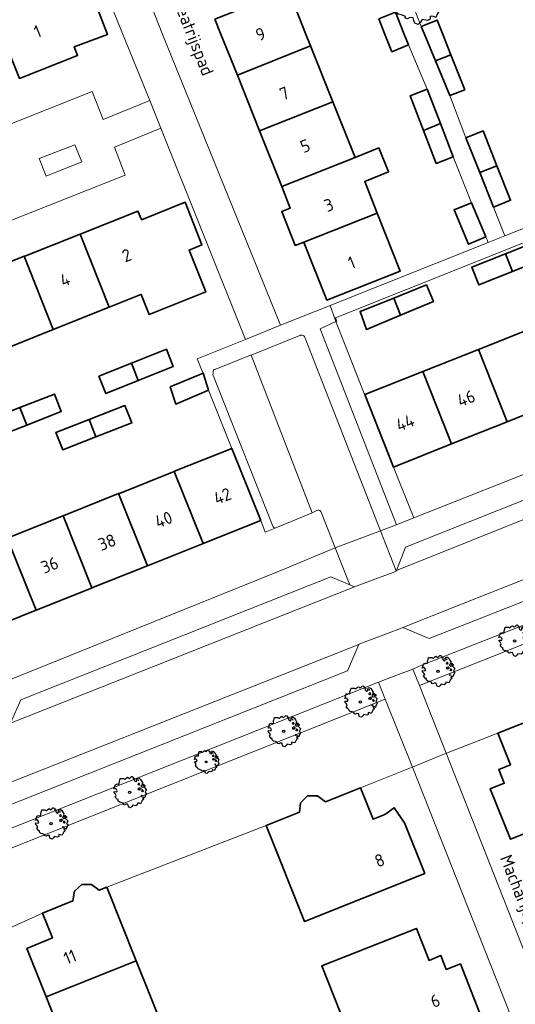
# Model space of a CAD drawing. Header units: metres. Extents: x 152391 to 157968, y 462336 to 467280.
# Tile 168 of 256: x 154653 to 154706, y 464395 to 464501. Entities that reach past the tile are written whole.
import ezdxf
from ezdxf.enums import TextEntityAlignment as Align

# ---------------------------------------------------------------- set-up
doc = ezdxf.new("R2010")
doc.units = ezdxf.units.M
doc.header["$LTSCALE"] = 0.75
doc.layers.get('0').update_dxf_attribs({"lineweight": 25})
for name, color, linetype, lineweight in [('B-GV-GR-BOOM-S', 252, 'Continuous', 25), ('B-WE-GR-BEPLANTING_CULTUUR_HEESTERS-GV', 251, 'Continuous', 18), ('B-WE-OG-BEBOUWING-GV', 6, 'Continuous', 35), ('B-WE-OG-BEBOUWING-T18', 1, 'Continuous', 18), ('B-WE-OG-TERREIN_CULTUURSCHEIDING-GV', 251, 'Continuous', 18), ('B-WE-OG-TOPOGRAFIE-T18', 1, 'Continuous', 18), ('B-WE-VH-VERHARDING_ASFALT-GV', 251, 'Continuous', 18), ('B-WE-VH-VERHARDING_BETONSTRAATSTEEN-GV', 251, 'Continuous', 18), ('B-WE-VH-VERHARDING_TEGEL-GV', 251, 'Continuous', 18)]:
    doc.layers.add(name, color=color, linetype=linetype, lineweight=lineweight)
doc.styles.add('NLCS-ISO-M750-T18', font='NLCS-ISO.ttf', dxfattribs={"height": 1.35})

# ---------------------------------------------------------------- blocks, each defined once
blk = doc.blocks.new('SGR-BOOM_21_30')
at = {"linetype": 'Continuous'}
for p, q in [((-1.13, 1.09), (-1.11, 1.19)), ((-1.12, 0.92), (-1.13, 1.09)), ((-1.11, 1.19), (-1.05, 1.33)), ((-1.05, 1.33), (-1.02, 1.5)), ((-1.02, 1.5), (-0.67, 1.5)), ((-0.67, 1.5), (-0.52, 1.43)), ((-0.52, 1.43), (-0.47, 1.45)), ((-0.47, 1.45), (-0.37, 1.55)), ((-0.37, 1.55), (-0.23, 1.65)), ((-0.23, 1.65), (-0.13, 1.58)), ((-0.13, 1.58), (-0.06, 1.52)), ((-0.06, 1.52), (0.07, 1.58)), ((0.07, 1.58), (0.2, 1.71)), ((0.2, 1.71), (0.26, 1.73)), ((0.26, 1.73), (0.33, 1.7)), ((0.33, 1.7), (0.39, 1.65)), ((0.4, 1.53), (0.38, 1.5)), ((0.38, 1.5), (0.53, 1.52)), ((0.39, 1.65), (0.4, 1.53)), ((0.54, 1.48), (0.51, 1.29)), ((0.51, 1.29), (0.57, 1.24)), ((0.53, 1.52), (0.54, 1.48)), ((0.57, 1.24), (0.69, 1.15)), ((0.69, 1.15), (0.75, 1.2)), ((0.75, 1.2), (0.8, 1.29)), ((0.79, 1.4), (0.89, 1.56)), ((0.8, 1.29), (0.79, 1.4)), ((0.89, 1.56), (1.02, 1.53)), ((0.97, 1.37), (0.93, 1.33)), ((0.93, 1.33), (0.95, 1.25)), ((0.95, 1.25), (0.96, 1.24)), ((0.96, 1.27), (0.97, 1.37)), ((1.02, 1.53), (1.16, 1.45)), ((1.16, 1.45), (1.25, 1.27)), ((1.25, 1.27), (1.38, 1.06)), ((-1.7, 0.37), (-1.66, 0.48)), ((-1.49, 0.41), (-1.7, 0.37)), ((-1.68, -0.03), (-1.67, 0.09)), ((-1.67, 0.09), (-1.39, 0.07)), ((-1.66, 0.48), (-1.6, 0.53)), ((-1.63, 0.58), (-1.53, 0.87)), ((-1.6, 0.53), (-1.63, 0.58)), ((-1.53, 0.87), (-1.46, 0.86)), ((-1.42, 0.33), (-1.49, 0.41)), ((-1.46, 0.86), (-1.34, 0.91)), ((-1.33, 0.18), (-1.42, 0.33)), ((-1.39, 0.07), (-1.33, 0.18)), ((-1.34, 0.91), (-1.18, 0.86)), ((-1.18, 0.86), (-1.12, 0.92)), ((0.94, 0.91), (0.89, 0.87)), ((0.89, 0.87), (0.93, 0.83)), ((0.93, 0.41), (0.89, 0.33)), ((0.89, 0.33), (1.03, 0.32)), ((0.93, 0.83), (0.98, 0.84)), ((1.05, 0.46), (0.93, 0.41)), ((0.97, 0.97), (0.94, 0.91)), ((1.03, 0.97), (0.97, 0.97)), ((0.98, 0.84), (1.03, 0.78)), ((1.08, 0.94), (1.03, 0.97)), ((1.03, 0.78), (1.08, 0.84)), ((1.03, 0.32), (1.11, 0.25)), ((1.11, 0.46), (1.05, 0.46)), ((1.12, 0.87), (1.08, 0.94)), ((1.08, 0.84), (1.12, 0.87)), ((1.22, 0.4), (1.11, 0.46)), ((1.11, 0.25), (1.2, 0.37)), ((1.2, 0.37), (1.24, 0.41)), ((1.32, 0.79), (1.23, 0.69)), ((1.23, 0.69), (1.27, 0.63)), ((1.27, 0.63), (1.38, 0.56)), ((1.34, 0.18), (1.31, 0.1)), ((1.43, 0.05), (1.31, 0.1)), ((1.38, 1.06), (1.32, 0.79)), ((1.36, 0.3), (1.34, 0.23)), ((1.34, 0.23), (1.34, 0.18)), ((1.43, 0.23), (1.36, 0.3)), ((1.38, 0.56), (1.44, 0.6)), ((1.47, 0.2), (1.43, 0.23)), ((1.43, 0.05), (1.51, 0.14)), ((1.47, 0.86), (1.44, 0.81)), ((1.44, 0.81), (1.46, 0.74)), ((1.44, 0.6), (1.57, 0.56)), ((1.46, 0.74), (1.53, 0.69)), ((1.54, 0.86), (1.47, 0.86)), ((1.51, 0.14), (1.47, 0.2)), ((1.53, 0.73), (1.64, 0.68)), ((1.53, 0.69), (1.54, 0.73)), ((1.62, 0.76), (1.54, 0.86)), ((1.57, 0.56), (1.64, 0.51)), ((1.73, 0.71), (1.62, 0.76)), ((1.64, 0.68), (1.73, 0.71)), ((1.64, 0.51), (1.81, 0.32)), ((1.72, 0.1), (1.67, 0.04)), ((1.67, 0.04), (1.76, -0.09)), ((1.81, 0.32), (1.72, 0.1)), ((-1.54, -0.18), (-1.68, -0.03)), ((-1.55, -0.51), (-1.49, -0.42)), ((-1.35, -0.75), (-1.55, -0.51)), ((-1.44, -0.32), (-1.54, -0.18)), ((-1.49, -0.42), (-1.44, -0.32)), ((-1.25, -0.78), (-1.35, -0.75)), ((-1.27, -0.9), (-1.25, -0.78)), ((-1.11, -1.05), (-1.27, -0.9)), ((-0.91, -1.08), (-1.11, -1.05)), ((1.29, -1.01), (1.18, -1.24)), ((1.29, -0.29), (1.24, -0.36)), ((1.24, -0.36), (1.25, -0.42)), ((1.26, -0.42), (1.33, -0.41)), ((1.33, -0.34), (1.29, -0.29)), ((1.36, -0.88), (1.29, -1.01)), ((1.33, -0.41), (1.33, -0.34)), ((1.37, -0.83), (1.36, -0.88)), ((1.48, -0.8), (1.37, -0.83)), ((1.46, -0.47), (1.39, -0.59)), ((1.39, -0.59), (1.43, -0.64)), ((1.43, -0.64), (1.5, -0.7)), ((1.58, -0.59), (1.46, -0.47)), ((1.5, -0.7), (1.48, -0.8)), ((1.66, -0.52), (1.58, -0.59)), ((1.68, -0.42), (1.66, -0.52)), ((1.72, -0.31), (1.68, -0.42)), ((1.84, -0.18), (1.72, -0.31)), ((1.76, -0.09), (1.84, -0.18)), ((-0.67, -1.18), (-0.91, -1.08)), ((-0.68, -1.29), (-0.67, -1.18)), ((-0.55, -1.33), (-0.68, -1.29)), ((-0.4, -1.26), (-0.55, -1.33)), ((-0.19, -1.28), (-0.4, -1.26)), ((-0.16, -1.43), (-0.19, -1.28)), ((-0.13, -1.49), (-0.16, -1.43)), ((-0.1, -1.61), (-0.13, -1.49)), ((0.11, -1.67), (-0.1, -1.61)), ((0.25, -1.52), (0.11, -1.67)), ((0.36, -1.38), (0.25, -1.52)), ((0.68, -1.44), (0.36, -1.38)), ((0.83, -1.36), (0.68, -1.44)), ((0.84, -1.16), (0.83, -1.36)), ((1.03, -1.18), (0.84, -1.16)), ((1.18, -1.24), (1.03, -1.18))]:
    blk.add_line(p, q, dxfattribs=at)
blk.add_circle((0, 0), 0.126, dxfattribs=at)
blk = doc.blocks.new('SGR-BOOM_50_100')
at = {"linetype": 'Continuous'}
for p, q in [((-1.97, 2.11), (-1.87, 2.37)), ((-1.87, 2.37), (-1.81, 2.66)), ((-1.81, 2.66), (-1.19, 2.66)), ((-1.19, 2.66), (-0.92, 2.55)), ((-0.92, 2.55), (-0.84, 2.58)), ((-0.84, 2.58), (-0.65, 2.75)), ((-0.65, 2.75), (-0.4, 2.93)), ((-0.4, 2.93), (-0.24, 2.81)), ((-0.24, 2.81), (-0.11, 2.69)), ((-0.11, 2.69), (0.12, 2.81)), ((0.12, 2.81), (0.36, 3.04)), ((0.36, 3.04), (0.47, 3.07)), ((0.47, 3.07), (0.59, 3.02)), ((0.59, 3.02), (0.69, 2.93)), ((0.72, 2.72), (0.67, 2.66)), ((0.67, 2.66), (0.94, 2.69)), ((0.69, 2.93), (0.72, 2.72)), ((0.96, 2.64), (0.9, 2.29)), ((0.9, 2.29), (1, 2.2)), ((0.94, 2.69), (0.96, 2.64)), ((1, 2.2), (1.23, 2.05)), ((1.23, 2.05), (1.34, 2.14)), ((1.34, 2.14), (1.42, 2.29)), ((1.4, 2.49), (1.58, 2.78)), ((1.42, 2.29), (1.4, 2.49)), ((1.58, 2.78), (1.81, 2.72)), ((1.73, 2.43), (1.65, 2.37)), ((1.65, 2.37), (1.69, 2.23)), ((1.69, 2.23), (1.71, 2.2)), ((1.71, 2.26), (1.73, 2.43)), ((1.81, 2.72), (2.06, 2.58)), ((2.06, 2.58), (2.22, 2.26)), ((2.22, 2.26), (2.45, 1.88)), ((-2.9, 1.03), (-2.72, 1.56)), ((-2.72, 1.56), (-2.59, 1.53)), ((-2.59, 1.53), (-2.39, 1.61)), ((-2.39, 1.61), (-2.1, 1.53)), ((-2.1, 1.53), (-1.99, 1.64)), ((-2.01, 1.93), (-1.97, 2.11)), ((-1.99, 1.64), (-2.01, 1.93)), ((1.67, 1.61), (1.58, 1.56)), ((1.58, 1.56), (1.65, 1.47)), ((1.65, 1.47), (1.75, 1.5)), ((1.73, 1.73), (1.67, 1.61)), ((1.83, 1.73), (1.73, 1.73)), ((1.75, 1.5), (1.83, 1.38)), ((1.91, 1.67), (1.83, 1.73)), ((1.83, 1.38), (1.91, 1.5)), ((2, 1.56), (1.91, 1.67)), ((1.91, 1.5), (2, 1.56)), ((2.35, 1.41), (2.18, 1.23)), ((2.18, 1.23), (2.27, 1.12)), ((2.27, 1.12), (2.45, 1)), ((2.45, 1.88), (2.35, 1.41)), ((2.62, 1.53), (2.56, 1.44)), ((2.56, 1.44), (2.6, 1.32)), ((2.6, 1.32), (2.72, 1.23)), ((2.74, 1.53), (2.62, 1.53)), ((2.72, 1.29), (2.91, 1.2)), ((2.72, 1.23), (2.74, 1.29)), ((2.89, 1.35), (2.74, 1.53)), ((3.07, 1.26), (2.89, 1.35)), ((2.91, 1.2), (3.07, 1.26)), ((-3.03, 0.65), (-2.94, 0.85)), ((-2.65, 0.74), (-3.03, 0.65)), ((-2.99, -0.05), (-2.96, 0.15)), ((-2.96, 0.15), (-2.47, 0.12)), ((-2.94, 0.85), (-2.84, 0.94)), ((-2.84, 0.94), (-2.9, 1.03)), ((-2.53, 0.59), (-2.65, 0.74)), ((-2.37, 0.33), (-2.53, 0.59)), ((-2.47, 0.12), (-2.37, 0.33)), ((1.65, 0.74), (1.58, 0.59)), ((1.58, 0.59), (1.83, 0.56)), ((1.87, 0.82), (1.65, 0.74)), ((1.83, 0.56), (1.98, 0.45)), ((1.98, 0.82), (1.87, 0.82)), ((2.16, 0.71), (1.98, 0.82)), ((1.98, 0.45), (2.14, 0.65)), ((2.14, 0.65), (2.2, 0.74)), ((2.39, 0.33), (2.33, 0.18)), ((2.55, 0.09), (2.33, 0.18)), ((2.41, 0.53), (2.39, 0.42)), ((2.39, 0.42), (2.39, 0.33)), ((2.53, 0.42), (2.41, 0.53)), ((2.45, 1), (2.56, 1.06)), ((2.62, 0.36), (2.53, 0.42)), ((2.55, 0.09), (2.68, 0.24)), ((2.56, 1.06), (2.78, 1)), ((2.68, 0.24), (2.62, 0.36)), ((2.78, 1), (2.91, 0.91)), ((2.91, 0.91), (3.22, 0.56)), ((3.05, 0.18), (2.97, 0.07)), ((2.97, 0.07), (3.13, -0.17)), ((3.22, 0.56), (3.05, 0.18)), ((-2.74, -0.31), (-2.99, -0.05)), ((-2.76, -0.9), (-2.65, -0.75)), ((-2.41, -1.34), (-2.76, -0.9)), ((-2.55, -0.58), (-2.74, -0.31)), ((-2.65, -0.75), (-2.55, -0.58)), ((2.29, -0.52), (2.2, -0.64)), ((2.2, -0.64), (2.22, -0.75)), ((2.25, -0.75), (2.37, -0.72)), ((2.37, -0.61), (2.29, -0.52)), ((2.37, -0.72), (2.37, -0.61)), ((2.6, -0.84), (2.47, -1.04)), ((2.47, -1.04), (2.53, -1.13)), ((2.8, -1.04), (2.6, -0.84)), ((2.95, -0.93), (2.8, -1.04)), ((2.99, -0.75), (2.95, -0.93)), ((3.05, -0.55), (2.99, -0.75)), ((3.28, -0.31), (3.05, -0.55)), ((3.13, -0.17), (3.28, -0.31)), ((-2.22, -1.39), (-2.41, -1.34)), ((-2.26, -1.6), (-2.22, -1.39)), ((-1.97, -1.86), (-2.26, -1.6)), ((-1.62, -1.92), (-1.97, -1.86)), ((-1.19, -2.1), (-1.62, -1.92)), ((-1.21, -2.3), (-1.19, -2.1)), ((1.5, -2.07), (1.48, -2.42)), ((1.83, -2.1), (1.5, -2.07)), ((2.1, -2.21), (1.83, -2.1)), ((2.29, -1.8), (2.1, -2.21)), ((2.41, -1.57), (2.29, -1.8)), ((2.43, -1.48), (2.41, -1.57)), ((2.64, -1.42), (2.43, -1.48)), ((2.53, -1.13), (2.66, -1.25)), ((2.66, -1.25), (2.64, -1.42)), ((-0.98, -2.36), (-1.21, -2.3)), ((-0.71, -2.24), (-0.98, -2.36)), ((-0.34, -2.27), (-0.71, -2.24)), ((-0.28, -2.53), (-0.34, -2.27)), ((-0.24, -2.65), (-0.28, -2.53)), ((-0.17, -2.85), (-0.24, -2.65)), ((0.2, -2.97), (-0.17, -2.85)), ((0.45, -2.71), (0.2, -2.97)), ((0.63, -2.45), (0.45, -2.71)), ((1.21, -2.56), (0.63, -2.45)), ((1.48, -2.42), (1.21, -2.56))]:
    blk.add_line(p, q, dxfattribs=at)
blk.add_circle((0, 0), 0.225, dxfattribs=at)
blk = doc.blocks.new('SGR-BOOM_0_20')
at = {"linetype": 'Continuous'}
for p, q in [((-0.79, 1), (-0.76, 1.12)), ((-0.76, 1.12), (-0.5, 1.12)), ((-0.5, 1.12), (-0.39, 1.07)), ((-0.39, 1.07), (-0.35, 1.09)), ((-0.35, 1.09), (-0.27, 1.16)), ((-0.27, 1.16), (-0.17, 1.24)), ((-0.17, 1.24), (-0.1, 1.19)), ((-0.1, 1.19), (-0.05, 1.14)), ((-0.05, 1.14), (0.05, 1.19)), ((0.05, 1.19), (0.15, 1.28)), ((0.15, 1.28), (0.2, 1.3)), ((0.2, 1.3), (0.25, 1.27)), ((0.25, 1.27), (0.29, 1.24)), ((0.3, 1.15), (0.28, 1.12)), ((0.28, 1.12), (0.4, 1.14)), ((0.29, 1.24), (0.3, 1.15)), ((0.41, 1.11), (0.38, 0.96)), ((0.4, 1.14), (0.41, 1.11)), ((0.59, 1.05), (0.67, 1.17)), ((0.67, 1.17), (0.76, 1.15)), ((0.76, 1.15), (0.87, 1.09)), ((0.87, 1.09), (0.94, 0.95)), ((-1.28, 0.27), (-1.24, 0.36)), ((-1.12, 0.31), (-1.28, 0.27)), ((-1.26, -0.02), (-1.25, 0.06)), ((-1.25, 0.06), (-1.04, 0.05)), ((-1.24, 0.36), (-1.2, 0.4)), ((-1.22, 0.43), (-1.15, 0.66)), ((-1.2, 0.4), (-1.22, 0.43)), ((-1.15, 0.66), (-1.09, 0.64)), ((-1.07, 0.25), (-1.12, 0.31)), ((-1.09, 0.64), (-1.01, 0.68)), ((-1, 0.14), (-1.07, 0.25)), ((-1.04, 0.05), (-1, 0.14)), ((-1.01, 0.68), (-0.88, 0.64)), ((-0.88, 0.64), (-0.84, 0.69)), ((-0.85, 0.82), (-0.83, 0.89)), ((-0.84, 0.69), (-0.85, 0.82)), ((-0.83, 0.89), (-0.79, 1)), ((0.38, 0.96), (0.42, 0.93)), ((0.42, 0.93), (0.52, 0.87)), ((0.52, 0.87), (0.56, 0.9)), ((0.56, 0.9), (0.6, 0.96)), ((0.6, 0.96), (0.59, 1.05)), ((0.7, 0.68), (0.67, 0.66)), ((0.67, 0.66), (0.69, 0.62)), ((0.69, 0.31), (0.67, 0.25)), ((0.67, 0.25), (0.77, 0.24)), ((0.73, 1.03), (0.69, 1)), ((0.69, 1), (0.71, 0.94)), ((0.69, 0.62), (0.74, 0.63)), ((0.79, 0.35), (0.69, 0.31)), ((0.73, 0.73), (0.7, 0.68)), ((0.71, 0.94), (0.72, 0.93)), ((0.72, 0.95), (0.73, 1.03)), ((0.77, 0.73), (0.73, 0.73)), ((0.74, 0.63), (0.77, 0.58)), ((0.81, 0.71), (0.77, 0.73)), ((0.77, 0.58), (0.81, 0.63)), ((0.77, 0.24), (0.83, 0.19)), ((0.83, 0.35), (0.79, 0.35)), ((0.84, 0.66), (0.81, 0.71)), ((0.81, 0.63), (0.84, 0.66)), ((0.91, 0.3), (0.83, 0.35)), ((0.83, 0.19), (0.9, 0.27)), ((0.9, 0.27), (0.93, 0.31)), ((0.99, 0.59), (0.92, 0.52)), ((0.92, 0.52), (0.96, 0.47)), ((0.94, 0.95), (1.03, 0.79)), ((0.96, 0.47), (1.03, 0.42)), ((1.01, 0.14), (0.98, 0.08)), ((1.08, 0.04), (0.98, 0.08)), ((1.03, 0.79), (0.99, 0.59)), ((1.02, 0.22), (1.01, 0.18)), ((1.01, 0.18), (1.01, 0.14)), ((1.07, 0.18), (1.02, 0.22)), ((1.03, 0.42), (1.08, 0.45)), ((1.1, 0.15), (1.07, 0.18)), ((1.1, 0.64), (1.08, 0.61)), ((1.08, 0.61), (1.1, 0.56)), ((1.08, 0.45), (1.17, 0.42)), ((1.08, 0.04), (1.13, 0.1)), ((1.16, 0.64), (1.1, 0.64)), ((1.1, 0.56), (1.15, 0.52)), ((1.13, 0.1), (1.1, 0.15)), ((1.15, 0.55), (1.23, 0.51)), ((1.15, 0.52), (1.16, 0.55)), ((1.22, 0.57), (1.16, 0.64)), ((1.17, 0.42), (1.23, 0.39)), ((1.3, 0.53), (1.22, 0.57)), ((1.23, 0.51), (1.3, 0.53)), ((1.23, 0.39), (1.36, 0.24)), ((1.29, 0.08), (1.25, 0.03)), ((1.25, 0.03), (1.32, -0.07)), ((1.36, 0.24), (1.29, 0.08)), ((-1.15, -0.13), (-1.26, -0.02)), ((-1.16, -0.38), (-1.12, -0.32)), ((-1.02, -0.56), (-1.16, -0.38)), ((-1.08, -0.24), (-1.15, -0.13)), ((-1.12, -0.32), (-1.08, -0.24)), ((-0.94, -0.59), (-1.02, -0.56)), ((-0.95, -0.67), (-0.94, -0.59)), ((-0.83, -0.79), (-0.95, -0.67)), ((-0.68, -0.81), (-0.83, -0.79)), ((-0.5, -0.88), (-0.68, -0.81)), ((-0.51, -0.97), (-0.5, -0.88)), ((-0.41, -0.99), (-0.51, -0.97)), ((-0.3, -0.95), (-0.41, -0.99)), ((-0.14, -0.96), (-0.3, -0.95)), ((-0.12, -1.07), (-0.14, -0.96)), ((0.27, -1.03), (0.19, -1.14)), ((0.51, -1.08), (0.27, -1.03)), ((0.62, -1.02), (0.51, -1.08)), ((0.63, -0.87), (0.62, -1.02)), ((0.77, -0.88), (0.63, -0.87)), ((0.89, -0.93), (0.77, -0.88)), ((0.96, -0.76), (0.89, -0.93)), ((0.96, -0.22), (0.93, -0.27)), ((0.93, -0.27), (0.94, -0.32)), ((0.95, -0.32), (1, -0.3)), ((1, -0.26), (0.96, -0.22)), ((1.02, -0.66), (0.96, -0.76)), ((1, -0.3), (1, -0.26)), ((1.03, -0.63), (1.02, -0.66)), ((1.11, -0.6), (1.03, -0.63)), ((1.1, -0.35), (1.04, -0.44)), ((1.04, -0.44), (1.07, -0.48)), ((1.07, -0.48), (1.12, -0.53)), ((1.18, -0.44), (1.1, -0.35)), ((1.12, -0.53), (1.11, -0.6)), ((1.24, -0.39), (1.18, -0.44)), ((1.26, -0.32), (1.24, -0.39)), ((1.29, -0.23), (1.26, -0.32)), ((1.38, -0.13), (1.29, -0.23)), ((1.32, -0.07), (1.38, -0.13)), ((-0.1, -1.12), (-0.12, -1.07)), ((-0.07, -1.2), (-0.1, -1.12)), ((0.08, -1.25), (-0.07, -1.2)), ((0.19, -1.14), (0.08, -1.25))]:
    blk.add_line(p, q, dxfattribs=at)
blk.add_circle((0, 0), 0.0948, dxfattribs=at)

msp = doc.modelspace()

# ---------------------------------------------------------------- linework, layer by layer
at = {"layer": 'B-WE-GR-BEPLANTING_CULTUUR_HEESTERS-GV'}
for points in [[(154659.52, 464486.09), (154658.78, 464487.94), (154654.92, 464486.45), (154655.67, 464484.55)], [(154685.34, 464467.99), (154693.6, 464446.78), (154695.48, 464447.53), (154693.29, 464453.03), (154690.17, 464460.88), (154690.12, 464461), (154687.02, 464468.79)]]:
    msp.add_lwpolyline(points, close=True, dxfattribs=at)
at = {"layer": 'B-WE-OG-BEBOUWING-GV'}
for points in [[(154649.64, 464502.97), (154650.83, 464500), (154652.78, 464495.13), (154659.06, 464497.62), (154658.71, 464498.56), (154658.71, 464498.56), (154662.3, 464499.88), (154659.15, 464508.03), (154655.29, 464506.54), (154655.74, 464505.37)], [(154673.94, 464501.54), (154674.54, 464500), (154676.37, 464495.48), (154684.3, 464498.65), (154683.76, 464500), (154681.91, 464504.71)], [(154691.68, 464501.58), (154692.32, 464500), (154693.11, 464498.02), (154694.91, 464498.77), (154694.41, 464500), (154693.51, 464502.3)], [(154697.84, 464497.02), (154699.51, 464497.69), (154698.59, 464500), (154698.03, 464501.44), (154696.29, 464500.75), (154696.6, 464500)], [(154684.3, 464498.65), (154676.37, 464495.48), (154678.76, 464489.46), (154686.71, 464492.61)], [(154697.84, 464497.02), (154699.4, 464493.27), (154701, 464493.91), (154699.51, 464497.69)], [(154696.53, 464489.5), (154698.38, 464490.23), (154696.92, 464493.98), (154695.07, 464493.26)], [(154681.17, 464483.42), (154689.12, 464486.57), (154686.71, 464492.61), (154678.76, 464489.46)], [(154698.38, 464490.23), (154696.53, 464489.5), (154697.91, 464485.93), (154699.76, 464486.65)], [(154704.48, 464485.67), (154702.98, 464489.44), (154701.12, 464488.7), (154702.62, 464484.93)], [(154689.12, 464486.57), (154681.17, 464483.42), (154682.1, 464481.08), (154681.17, 464480.71), (154682.63, 464477.04), (154683.56, 464477.41), (154691.52, 464480.55), (154690.16, 464483.97), (154692.75, 464485), (154691.71, 464487.6)], [(154702.62, 464484.93), (154704.11, 464481.2), (154705.97, 464481.94), (154704.48, 464485.67)], [(154659.33, 464478.27), (154662.48, 464470.35), (154665.92, 464471.71), (154665.95, 464471.73), (154666.81, 464469.56), (154672.95, 464472.01), (154671.14, 464476.54), (154672.54, 464477.1), (154670.7, 464481.71), (154665.97, 464479.83), (154665.97, 464479.84), (154665.6, 464480.76)], [(154701.73, 464481.67), (154699.84, 464480.89), (154701.39, 464477.17), (154703.28, 464477.96)], [(154691.52, 464480.55), (154683.56, 464477.41), (154683.61, 464477.28), (154686.06, 464471.13), (154694.02, 464474.27)], [(154659.33, 464478.27), (154653.34, 464475.89), (154653.27, 464475.86), (154656.43, 464467.94), (154662.48, 464470.35)], [(154705.42, 464476.14), (154706.17, 464474.23), (154709.89, 464475.72), (154709.13, 464477.62)], [(154653.27, 464475.86), (154647.37, 464473.51), (154647.22, 464473.46), (154650.39, 464465.53), (154656.43, 464467.94)], [(154706.17, 464474.23), (154705.42, 464476.14), (154701.75, 464474.67), (154702.51, 464472.77)], [(154693.31, 464471.34), (154694.05, 464469.47), (154697.61, 464470.97), (154696.86, 464472.77)], [(154694.05, 464469.47), (154693.31, 464471.34), (154689.66, 464469.88), (154690.36, 464467.93)], [(154702.5, 464465.78), (154705.6, 464457.95), (154711.59, 464460.34), (154711.64, 464460.36), (154708.55, 464468.19)], [(154665.63, 464462.41), (154669.43, 464463.93), (154668.69, 464465.79), (154664.89, 464464.28)], [(154705.6, 464457.95), (154702.5, 464465.78), (154696.46, 464463.38), (154699.57, 464455.54)], [(154665.63, 464462.41), (154664.89, 464464.28), (154661.37, 464462.87), (154662.11, 464461.01)], [(154699.57, 464455.54), (154696.46, 464463.38), (154690.17, 464460.88), (154693.29, 464453.03)], [(154672.65, 464463.2), (154669.1, 464461.71), (154669.69, 464459.85), (154673.24, 464461.35)], [(154652.81, 464459.48), (154653.56, 464457.59), (154657.29, 464459.04), (154656.55, 464460.94)], [(154653.56, 464457.59), (154652.81, 464459.48), (154649.06, 464458.01), (154649.8, 464456.12)], [(154661.05, 464456.31), (154664.93, 464457.82), (154664.2, 464459.7), (154660.31, 464458.19)], [(154660.31, 464458.19), (154656.72, 464456.79), (154657.45, 464454.91), (154661.05, 464456.31)], [(154675.78, 464455.06), (154669.58, 464452.59), (154669.54, 464452.57), (154672.65, 464444.74), (154678.9, 464447.24)], [(154663.5, 464450.16), (154666.62, 464442.34), (154672.61, 464444.73), (154672.65, 464444.74), (154669.54, 464452.57), (154663.59, 464450.19)], [(154663.5, 464450.16), (154657.49, 464447.76), (154660.61, 464439.94), (154666.54, 464442.3), (154666.62, 464442.34)], [(154660.61, 464439.94), (154657.49, 464447.76), (154651.45, 464445.35), (154654.58, 464437.53), (154660.58, 464439.93)], [(154645.42, 464442.94), (154648.54, 464435.12), (154654.48, 464437.49), (154654.58, 464437.53), (154651.45, 464445.35), (154651.29, 464445.28)], [(154714.84, 464428.31), (154711.16, 464426.91), (154710.31, 464427.5), (154709.3, 464427.44), (154708.55, 464426.78), (154708.4, 464425.74), (154704.59, 464424.22), (154705.96, 464420.79), (154704.68, 464420.28), (154705.28, 464418.79), (154703.77, 464418.19), (154705.94, 464412.72), (154717.11, 464417.15), (154715.15, 464422.09), (154717.02, 464422.83)], [(154689.71, 464418.31), (154685.91, 464416.78), (154685.06, 464417.41), (154683.98, 464417.41), (154683.22, 464416.67), (154683.09, 464415.65), (154679.48, 464414.2), (154683.65, 464403.8), (154696.66, 464409.03), (154694.46, 464414.51), (154693.37, 464416.13), (154692.36, 464415.41), (154691.08, 464414.89)], [(154655.67, 464395.65), (154665.42, 464399.56), (154662.25, 464407.53), (154661.41, 464407.2), (154660.57, 464407.83), (154659.51, 464407.84), (154658.73, 464407.1), (154658.56, 464406.05), (154655.26, 464404.73), (154656.34, 464402.03), (154653.56, 464400.91)], [(154689.58, 464388.81), (154702.6, 464393.97), (154700.53, 464399.22), (154699, 464398.62), (154698.41, 464400.12), (154697.13, 464399.61), (154695.77, 464403.07), (154685.52, 464399.03)], [(154665.42, 464399.56), (154655.67, 464395.65), (154657.8, 464390.34), (154660.59, 464391.45), (154661.61, 464388.88), (154668.57, 464391.65)]]:
    msp.add_lwpolyline(points, close=True, dxfattribs=at)
at = {"layer": 'B-WE-OG-TERREIN_CULTUURSCHEIDING-GV'}
for points in [[(154696.09, 464429.37), (154726.02, 464441.27), (154720.65, 464441.13), (154696.17, 464431.52), (154695.39, 464431.13)], [(154691.64, 464429.75), (154646.12, 464411.65), (154646.37, 464411), (154646.85, 464409.78), (154692.39, 464427.9)], [(154695.34, 464420.55), (154692.39, 464427.9), (154646.85, 464409.78), (154649.8, 464402.25), (154655.26, 464404.73), (154658.56, 464406.05), (154658.73, 464407.1), (154659.51, 464407.84), (154660.57, 464407.83), (154661.41, 464407.2), (154662.25, 464407.53), (154679.48, 464414.2), (154683.09, 464415.65), (154683.22, 464416.67), (154683.98, 464417.41), (154685.06, 464417.41), (154685.91, 464416.78), (154689.71, 464418.31), (154695.32, 464420.54)]]:
    msp.add_lwpolyline(points, close=True, dxfattribs=at)
msp.add_lwpolyline([(154726.02, 464441.27), (154696.09, 464429.37), (154699, 464422.04), (154699.01, 464422.05), (154704.59, 464424.22), (154708.4, 464425.74)], dxfattribs=at)
at = {"layer": 'B-WE-VH-VERHARDING_ASFALT-GV'}
for points in [[(154718.21, 464451.68), (154693.59, 464441.83), (154693.57, 464441.78), (154693.55, 464441.74), (154691.27, 464440.89), (154691.26, 464440.88), (154689.05, 464440.06), (154651.8, 464425.31), (154636.16, 464419.09), (154605.14, 464406.83), (154607.39, 464401.26), (154637.12, 464413.07), (154644.81, 464416.13), (154689.52, 464433.83), (154689.52, 464433.84), (154692.54, 464434.99), (154694.22, 464435.62), (154694.28, 464435.65), (154700.66, 464438.19), (154707.21, 464440.79)], [(154718, 464451.74), (154715.08, 464452.52), (154694.6, 464444.35), (154693.59, 464441.83), (154718.21, 464451.68)]]:
    msp.add_lwpolyline(points, dxfattribs=at)
msp.add_lwpolyline([(154689.05, 464440.06), (154688.54, 464440.28), (154686.5, 464441.16), (154652.91, 464427.84), (154651.8, 464425.31)], close=True, dxfattribs=at)
at = {"layer": 'B-WE-VH-VERHARDING_BETONSTRAATSTEEN-GV'}
for points in [[(154683.22, 464467.31), (154683.19, 464467.3), (154683.15, 464467.29), (154677.85, 464465.16), (154677.86, 464465.14), (154684.49, 464448.08), (154684.98, 464448.32)], [(154686.97, 464444.27), (154691.87, 464446.12), (154683.7, 464466.99)], [(154680.46, 464446.43), (154680.72, 464446.53), (154684.49, 464448.08), (154677.86, 464465.14), (154677.85, 464465.16), (154677.8, 464465.14), (154674.05, 464463.64)], [(154673.75, 464463.2), (154673.7, 464463.06), (154680.22, 464446.63)], [(154685.45, 464448.14), (154686.97, 464444.27)]]:
    msp.add_lwpolyline(points, dxfattribs=at)
for points in [[(154683.51, 464467.29, 0.151894), (154683.22, 464467.31)], [(154683.7, 464466.99, 0.234984), (154683.51, 464467.29)], [(154673.75, 464463.45, 0.141127), (154673.75, 464463.2)], [(154674.05, 464463.64, 0.300935), (154673.75, 464463.45)], [(154684.98, 464448.32, -0.296896), (154685.38, 464448.27)], [(154685.38, 464448.27, -0.160033), (154685.45, 464448.14)], [(154680.22, 464446.63, 0.32897), (154680.46, 464446.43)]]:
    msp.add_lwpolyline(points, format="xyb", dxfattribs=at)
for points in [[(154709.05, 464441.49), (154707.21, 464440.79), (154700.66, 464438.19), (154694.28, 464435.65), (154697.14, 464434.47), (154707.79, 464438.67)], [(154644.81, 464416.13), (154647.73, 464414.88), (154688.3, 464430.97), (154689.52, 464433.83)], [(154699, 464422.04), (154695.34, 464420.55), (154713.38, 464374.88), (154716.17, 464378.44)]]:
    msp.add_lwpolyline(points, close=True, dxfattribs=at)
at = {"layer": 'B-WE-VH-VERHARDING_TEGEL-GV'}
for points in [[(154654.66, 464523.21), (154654.85, 464522.75), (154657.08, 464517.16), (154657.21, 464516.78), (154657.6, 464515.73), (154657.77, 464515.31), (154663.92, 464500), (154666.89, 464492.72), (154668.08, 464489.73), (154677.24, 464466.86), (154681.04, 464468.4), (154668.21, 464500), (154661.21, 464517.86), (154658.65, 464524.26), (154653.16, 464538.04), (154651.66, 464541.99), (154650.11, 464545.76), (154649.45, 464547.38)], [(154693.51, 464502.3), (154694.41, 464500), (154694.91, 464498.77), (154696.92, 464493.98), (154698.38, 464490.23), (154699.76, 464486.65), (154701.73, 464481.67), (154703.28, 464477.96), (154703.54, 464477.35), (154705.35, 464478.09), (154704.11, 464481.2), (154702.62, 464484.93), (154701.12, 464488.7), (154699.4, 464493.27), (154697.84, 464497.02), (154696.6, 464500), (154696.29, 464500.75), (154694.42, 464505.52)], [(154683.7, 464466.99), (154691.87, 464446.12), (154693.6, 464446.78), (154685.34, 464467.99), (154687.02, 464468.79), (154686.44, 464470.55), (154681.04, 464468.4), (154677.24, 464466.86), (154672.02, 464464.75), (154672.48, 464463.61), (154672.65, 464463.2), (154673.24, 464461.35), (154675.78, 464455.06), (154678.9, 464447.24)], [(154674.05, 464463.64), (154677.8, 464465.14), (154677.85, 464465.16), (154683.15, 464467.29), (154683.19, 464467.3), (154683.22, 464467.31)], [(154680.22, 464446.63), (154673.7, 464463.06), (154673.75, 464463.2)], [(154728.07, 464460.44), (154726.16, 464459.68), (154695.48, 464447.53), (154693.6, 464446.78), (154691.87, 464446.12), (154693.57, 464441.78), (154693.59, 464441.83), (154694.6, 464444.35), (154715.08, 464452.52), (154718, 464451.74)], [(154678.9, 464447.24), (154679.4, 464445.99), (154680.46, 464446.43)], [(154565.7, 464393.38), (154591.49, 464403.73), (154598.01, 464406.35), (154604.33, 464408.83), (154633.55, 464420.31), (154636.16, 464419.09), (154651.8, 464425.31), (154652.91, 464427.84), (154686.5, 464441.16), (154688.54, 464440.28), (154686.97, 464444.27), (154681.09, 464441.85), (154644.5, 464427.12), (154640.64, 464425.61), (154636.79, 464424.11), (154632.86, 464422.57), (154610.22, 464413.64), (154599.22, 464409.4), (154584.65, 464403.57), (154565.83, 464396.14)], [(154713.01, 464443.05), (154709.07, 464441.53), (154709.05, 464441.49), (154707.79, 464438.67), (154697.14, 464434.47), (154694.28, 464435.65), (154694.22, 464435.62), (154692.54, 464434.99), (154689.52, 464433.84), (154689.52, 464433.83), (154688.3, 464430.97), (154647.73, 464414.88), (154644.81, 464416.13), (154637.12, 464413.07), (154638.31, 464410.28), (154581.55, 464387.75), (154580.42, 464390.54), (154563.67, 464383.97)], [(154567.59, 464379.75), (154642.67, 464409.53), (154642.73, 464409.55), (154646.37, 464411), (154646.12, 464411.65), (154691.64, 464429.75), (154693.53, 464430.45), (154695.39, 464431.13), (154696.17, 464431.52), (154720.65, 464441.13), (154726.02, 464441.27), (154737.5, 464441.58)]]:
    msp.add_lwpolyline(points, dxfattribs=at)
for points in [[(154666.89, 464492.72), (154661.84, 464490.67), (154660.64, 464493.73), (154623.82, 464479.06), (154624.97, 464476.11), (154621.36, 464474.56), (154622.45, 464471.63), (154626.2, 464473.03), (154627.4, 464470.07), (154664.22, 464484.64), (154663.08, 464487.69), (154668.08, 464489.73)], [(154659.52, 464486.09), (154655.67, 464484.55), (154654.92, 464486.45), (154658.78, 464487.94)], [(154687.02, 464468.79), (154687.14, 464468.84), (154686.99, 464469.19), (154717.59, 464481.39), (154724.58, 464484.34), (154724.7, 464485.7), (154705.35, 464478.09), (154703.54, 464477.35), (154686.44, 464470.55)], [(154691.87, 464446.12), (154686.97, 464444.27), (154688.54, 464440.28), (154689.05, 464440.06), (154691.26, 464440.88), (154691.27, 464440.89), (154693.55, 464441.74), (154693.57, 464441.78)], [(154695.34, 464420.55), (154699, 464422.04), (154696.09, 464429.37), (154695.39, 464431.13), (154693.53, 464430.45), (154691.64, 464429.75), (154692.39, 464427.9)]]:
    msp.add_lwpolyline(points, close=True, dxfattribs=at)
for points in [[(154683.22, 464467.31, -0.151894), (154683.51, 464467.29)], [(154683.51, 464467.29, -0.234984), (154683.7, 464466.99)], [(154673.75, 464463.2, -0.141127), (154673.75, 464463.45)], [(154673.75, 464463.45, -0.300935), (154674.05, 464463.64)], [(154680.46, 464446.43, -0.32897), (154680.22, 464446.63)]]:
    msp.add_lwpolyline(points, format="xyb", dxfattribs=at)

# ---------------------------------------------------------------- block references
at = {"layer": 'B-GV-GR-BOOM-S', "transparency": 33554559}
for name, p in [('SGR-BOOM_50_100', (154695.77, 464503.95)), ('SGR-BOOM_21_30', (154706.4, 464434.2)), ('SGR-BOOM_21_30', (154698.1, 464430.9)), ('SGR-BOOM_21_30', (154689.7, 464427.6)), ('SGR-BOOM_21_30', (154681.4, 464424.4)), ('SGR-BOOM_0_20', (154673, 464421.1)), ('SGR-BOOM_21_30', (154664.7, 464417.8)), ('SGR-BOOM_21_30', (154656.2, 464414.4))]:
    msp.add_blockref(name, p, dxfattribs=at)

# ---------------------------------------------------------------- texts
at = {"layer": 'B-WE-OG-BEBOUWING-T18', "style": 'NLCS-ISO-M750-T18'}
for s, rotation, p in [('1', 21.7, (154654.73, 464500.21)), ('9', 22, (154678.88, 464499.93)), ('7', 21.7, (154681.46, 464493.51)), ('5', 21.7, (154683.72, 464487.82)), ('3', 21.7, (154686.27, 464481.42)), ('2', 21.7, (154664.38, 464475.97)), ('1', 21.7, (154688.75, 464475.19)), ('4', 21.7, (154657.7, 464473.32)), ('46', 21.8, (154701.15, 464460.48)), ('44', 21.8, (154694.54, 464457.84)), ('42', 21.8, (154674.75, 464449.89)), ('40', 21.8, (154668.38, 464447.35)), ('38', 21.8, (154662.25, 464444.9)), ('36', 21.8, (154656.04, 464442.42)), ('8', 21.9, (154691.78, 464410.44)), ('11', 21.8, (154658.24, 464399.98)), ('6', 21.5, (154697.8, 464395.23))]:
    msp.add_text(s, height=1.35, rotation=rotation, dxfattribs=at).set_placement(p, align=Align.MIDDLE)
at = {"layer": 'B-WE-OG-TOPOGRAFIE-T18', "style": 'NLCS-ISO-M750-T18'}
for s, p in [('Beatrijspad', (154671.43, 464499.59)), ('Macharijspad', (154707.08, 464406.2))]:
    msp.add_text(s, height=1.35, rotation=291.6, dxfattribs=at).set_placement(p, align=Align.MIDDLE)

doc.saveas('drawing.dxf')
